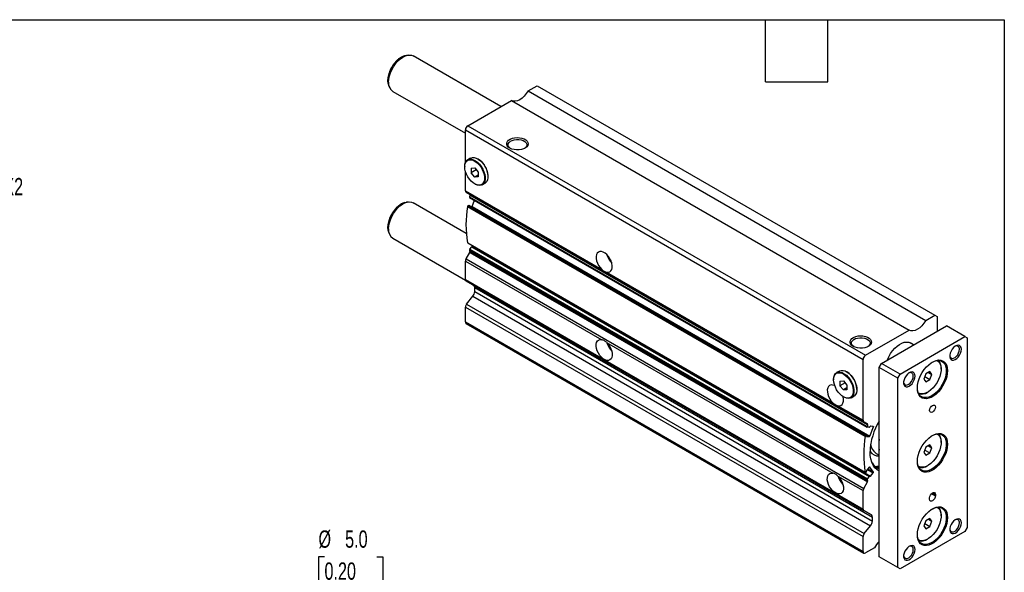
# Model space of a CAD drawing. Header units: millimetres. Extents: x 32 to 1365, y 32 to 1048.
# Tile 5 of 5: x 763 to 1365, y 710 to 1048. Entities that reach past the tile are written whole.
import ezdxf

# ---------------------------------------------------------------- set-up
doc = ezdxf.new("R2010")
doc.units = ezdxf.units.MM
doc.header["$LTSCALE"] = 5
doc.linetypes.add('SLD-Solid', pattern=[0])
doc.layers.add('DIMENSIONS', color=140, linetype='SLD-Solid', lineweight=25)
doc.layers.add('TEXT', color=140, linetype='SLD-Solid', lineweight=25)
doc.styles.add('SLDTEXTSTYLE0', font='TXT', dxfattribs={"width": 0.7})
doc.dimstyles.new('SLDDIMSTYLE2', dxfattribs={"dimtxt": 10.790039, "dimasz": 16.51, "dimexe": 0, "dimexo": 0.0625, "dimgap": 2.69751, "dimtad": 0, "dimtih": 1, "dimtoh": 1, "dimrnd": 1e-09, "dimzin": 12, "dimdsep": 46, "dimtxsty": 'SLDTEXTSTYLE0', "dimsah": 1, "dimcen": 0, "dimadec": 0, "dimazin": 3, "dimtfac": 1, "dimtofl": 0, "dimtmove": 0, "dimatfit": 3, "dimfxl": 0, "dimfrac": 2, "dimtolj": 1, "dimtzin": 12, "dimarcsym": 0})
doc.dimstyles.new('SLDDIMSTYLE3', dxfattribs={"dimtxt": 10.790039, "dimasz": 16.51, "dimexe": 0, "dimexo": 0.0625, "dimgap": 2.69751, "dimtad": 0, "dimtih": 1, "dimtoh": 1, "dimrnd": 1e-09, "dimzin": 4, "dimdsep": 46, "dimtxsty": 'SLDTEXTSTYLE0', "dimsah": 1, "dimcen": 0, "dimadec": 0, "dimazin": 1, "dimtfac": 1, "dimtofl": 0, "dimtmove": 0, "dimatfit": 3, "dimfxl": 0, "dimfrac": 2, "dimtolj": 1, "dimtzin": 12, "dimarcsym": 0})

# ---------------------------------------------------------------- blocks, each defined once
blk = doc.blocks.new('SW_SYMBOL_HOLE_DEPTH')
at = {"layer": 'DIMENSIONS', "color": 0}
for p, q in [((0, 4375), (4000, 4375)), ((500, 2775), (2000, 375)), ((2000, 4375), (2000, 375)), ((3500, 2775), (2000, 375))]:
    blk.add_line(p, q, dxfattribs=at)
blk = doc.blocks.new('_D_12')
at = {"layer": 'DIMENSIONS'}
for p, q in [((949.41, 719.32), (945.78, 719.32)), ((945.78, 719.32), (945.78, 702.17)), ((981.47, 719.32), (985.09, 719.32)), ((985.09, 719.32), (985.09, 702.17)), ((945.78, 702.17), (949.41, 702.17)), ((985.09, 702.17), (981.47, 702.17)), ((863.35, 603.01), (888.02, 695.08)), ((888.02, 695.08), (915.8, 695.08))]:
    blk.add_line(p, q, dxfattribs=at)
blk.add_solid([(863.35, 603.01), (870.08, 618.3), (865.17, 619.62)], dxfattribs=at)
at = {"layer": 'DIMENSIONS', "xscale": 0.002688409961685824, "yscale": 0.002688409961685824, "zscale": 0.002688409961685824}
blk.add_blockref('SW_SYMBOL_HOLE_DEPTH', (923.74, 684.04), dxfattribs=at)
at = {"layer": 'DIMENSIONS', "char_height": 10.583, "attachment_point": 1, "style": 'SLDTEXTSTYLE0'}
for s, insert in [('%%c', (945.75, 735.38)), ('5.0', (962.04, 735.38)), ('0.20', (949.41, 715.81)), ('8.0[0.31]', (939.17, 696.25)), ('H7', (955.65, 679.1))]:
    blk.add_mtext(s, dxfattribs=dict(at, insert=insert))
blk = doc.blocks.new('_D_28')
at = {"layer": 'DIMENSIONS'}
for p, q in [((637.86, 913.85), (687.01, 954.43)), ((687.01, 954.43), (714.79, 954.43))]:
    blk.add_line(p, q, dxfattribs=at)
blk.add_solid([(637.86, 913.85), (652.21, 922.41), (648.97, 926.32)], dxfattribs=at)
at = {"layer": 'DIMENSIONS', "char_height": 10.583, "attachment_point": 1, "style": 'SLDTEXTSTYLE0'}
for s, insert in [('G1/4', (735.95, 968.08)), ('PORT X2', (722.73, 950.93))]:
    blk.add_mtext(s, dxfattribs=dict(at, insert=insert))

msp = doc.modelspace()

# ---------------------------------------------------------------- linework, layer by layer
for p, q in [((1000.606, 1026.086), (999.54, 1025.941)), ((1057.328, 994.599), (1003.703, 1025.556)), ((988.789, 1007.317), (989.197, 1006.322)), ((1073.921, 1004.177), (1079.478, 1007.386)), ((1079.478, 1007.386), (1322.723, 866.963)), ((991.204, 1003.905), (1035.637, 978.254)), ((1073.921, 1004.177), (1317.165, 863.755)), ((1037.051, 982.893), (1063.822, 998.347)), ((1063.822, 998.347), (1307.067, 857.925)), ((1037.051, 982.893), (1280.296, 842.471)), ((1035.637, 980.444), (1278.882, 840.022)), ((1035.637, 960.334), (1035.637, 980.444)), ((1035.248, 958.05), (1035.248, 957.806)), ((1038.779, 963.082), (1037.082, 962.102)), ((1043.416, 962.521), (1043.204, 962.643)), ((1035.637, 943.151), (1035.637, 955.118)), ((1039.173, 956.954), (1041.294, 957.144)), ((1039.173, 956.954), (1039.173, 954.126)), ((1042.279, 955.919), (1039.173, 954.126)), ((1041.294, 951.487), (1039.173, 954.126)), ((1041.294, 957.144), (1043.415, 954.505)), ((1043.415, 952.711), (1041.294, 951.487)), ((1043.415, 951.677), (1041.294, 951.487)), ((1043.415, 954.505), (1043.415, 951.677)), ((1049.461, 951.805), (1049.461, 952.05)), ((1041.293, 947.335), (1041.505, 947.212)), ((1045.931, 946.773), (1047.628, 947.753)), ((1035.637, 943.151), (1118.992, 895.032)), ((1036.051, 942.235), (1279.296, 801.813)), ((1038.302, 940.936), (1036.051, 942.235)), ((1038.302, 940.936), (1281.547, 800.514)), ((1038.388, 940.569), (1281.633, 800.147)), ((1000.606, 936.267), (999.54, 936.121)), ((1036.18, 916.988), (1003.703, 935.737)), ((1037.474, 934.052), (1280.719, 793.63)), ((1037.474, 934.052), (1037.631, 934.038)), ((1037.631, 934.038), (1280.876, 793.616)), ((1280.92, 793.602), (1037.675, 934.024)), ((1038.111, 939.405), (1281.356, 798.983)), ((1038.199, 939.048), (1281.444, 798.625)), ((1039.707, 933.428), (1041.213, 937.308)), ((1036.951, 933.478), (1280.196, 793.056)), ((1039.104, 933.199), (1039.417, 933.171)), ((1039.417, 933.171), (1282.662, 792.749)), ((1039.707, 933.428), (1282.952, 793.006)), ((988.789, 917.498), (989.197, 916.502)), ((991.204, 914.086), (1035.703, 888.397)), ((1036.951, 911.345), (1280.196, 770.923)), ((1037.047, 911.193), (1280.292, 770.771)), ((1036.051, 901.549), (1038.302, 905.447)), ((1038.111, 906.757), (1281.356, 766.335)), ((1038.273, 907.324), (1039.523, 908.879)), ((1038.273, 907.324), (1281.517, 766.901)), ((1038.302, 905.447), (1281.547, 765.024)), ((1038.388, 905.912), (1281.633, 765.49)), ((1039.523, 908.879), (1282.768, 768.456)), ((1283.024, 768.565), (1039.779, 908.987)), ((1040.155, 908.959), (1040.397, 909.26)), ((1040.155, 908.959), (1283.4, 768.536)), ((1035.637, 900.155), (1118.992, 852.035)), ((1035.637, 888.851), (1035.637, 900.155)), ((1036.051, 901.549), (1279.296, 761.126)), ((1121.988, 893.302), (1260.413, 813.391)), ((1035.637, 888.851), (1278.882, 748.429)), ((1036.051, 887.935), (1279.296, 747.513)), ((1040.673, 885.267), (1036.051, 887.935)), ((1040.673, 885.267), (1283.918, 744.845)), ((1041.294, 883.893), (1284.539, 743.471)), ((1041.294, 881.423), (1041.294, 883.893)), ((1041.294, 881.423), (1284.539, 741.001)), ((1036.344, 873.852), (1040.233, 878.689)), ((1036.344, 873.852), (1279.589, 733.43)), ((1040.233, 878.689), (1283.478, 738.267)), ((1035.637, 872.029), (1278.882, 731.607)), ((1035.637, 862.862), (1035.637, 872.029)), ((1035.637, 862.862), (1278.882, 722.44)), ((1036.052, 861.946), (1279.296, 721.524)), ((1317.165, 863.755), (1322.723, 866.963)), ((1322.723, 866.963), (1324.137, 866.147)), ((1324.137, 866.147), (1324.137, 857.166)), ((1280.296, 842.471), (1307.067, 857.925)), ((1290.196, 837.573), (1329.794, 860.432)), ((1341.107, 853.901), (1329.794, 860.432)), ((1121.988, 850.305), (1260.413, 770.394)), ((1301.509, 831.041), (1341.107, 853.901)), ((1309.766, 848.87), (1307.759, 850.029)), ((1341.107, 853.901), (1342.522, 853.084)), ((1342.522, 853.084), (1342.522, 737.135)), ((1278.882, 802.729), (1278.882, 840.022)), ((1288.781, 835.123), (1290.196, 837.573)), ((1301.509, 831.041), (1290.196, 837.573)), ((1264.346, 832.865), (1262.649, 831.885)), ((1268.983, 832.304), (1268.771, 832.426)), ((1300.095, 828.592), (1288.781, 835.123)), ((1288.781, 719.174), (1288.781, 835.123)), ((1317.255, 831.149), (1316.03, 827.992)), ((1319.705, 832.563), (1317.255, 831.149)), ((1318.808, 832.045), (1320.929, 830.82)), ((1320.929, 830.82), (1319.705, 832.563)), ((1326.612, 834.1), (1326.612, 834.509)), ((1260.815, 827.833), (1260.815, 827.588)), ((1264.74, 826.737), (1266.861, 826.927)), ((1264.74, 826.737), (1264.74, 823.909)), ((1267.846, 825.702), (1264.74, 823.909)), ((1266.861, 826.927), (1268.982, 824.288)), ((1300.095, 828.592), (1301.509, 831.041)), ((1300.095, 712.643), (1300.095, 828.592)), ((1316.03, 827.992), (1317.255, 826.249)), ((1316.599, 829.457), (1319.705, 827.663)), ((1317.255, 826.249), (1319.705, 827.663)), ((1319.705, 827.663), (1320.929, 830.82)), ((1266.861, 821.27), (1264.74, 823.909)), ((1268.982, 822.494), (1266.861, 821.27)), ((1268.982, 821.459), (1266.861, 821.27)), ((1268.982, 824.288), (1268.982, 821.459)), ((1275.028, 821.588), (1275.028, 821.833)), ((1318.128, 819.812), (1318.481, 820.017)), ((1266.86, 817.117), (1267.072, 816.995)), ((1271.498, 816.556), (1273.195, 817.536)), ((1263.41, 811.661), (1278.882, 802.729)), ((1281.547, 800.514), (1279.296, 801.813)), ((1282.768, 798.492), (1281.517, 798.603)), ((1282.952, 793.006), (1285.162, 798.701)), ((1283.11, 798.884), (1283.058, 798.749)), ((1285.084, 798.991), (1283.4, 799.141)), ((1284.582, 799.036), (1285.162, 798.701)), ((1280.719, 793.63), (1280.876, 793.616)), ((1280.954, 793.326), (1280.901, 793.189)), ((1280.901, 792.944), (1280.978, 792.9)), ((1280.978, 792.9), (1282.662, 792.749)), ((1326.612, 789.191), (1326.612, 789.599)), ((1317.255, 786.239), (1316.03, 783.082)), ((1316.03, 783.082), (1317.255, 781.34)), ((1316.599, 784.547), (1319.705, 782.754)), ((1319.705, 787.653), (1317.255, 786.239)), ((1318.808, 787.135), (1320.929, 785.91)), ((1320.929, 785.91), (1319.705, 787.653)), ((1319.705, 782.754), (1320.929, 785.91)), ((1286.64, 782.682), (1286.926, 782.505)), ((1286.926, 782.505), (1288.781, 781.434)), ((1317.255, 781.34), (1319.705, 782.754)), ((1280.876, 771.148), (1280.719, 770.952)), ((1280.901, 771.603), (1280.954, 771.527)), ((1282.662, 774.077), (1280.978, 771.982)), ((1281.538, 772.678), (1285.084, 770.631)), ((1281.771, 772.968), (1285.162, 771.011)), ((1282.874, 774.199), (1282.952, 774.154)), ((1285.162, 771.011), (1282.952, 774.154)), ((1318.128, 774.903), (1318.481, 775.107)), ((1263.41, 768.664), (1278.882, 759.732)), ((1279.296, 761.126), (1281.547, 765.024)), ((1281.517, 766.901), (1282.768, 768.456)), ((1283.058, 768.534), (1283.11, 768.459)), ((1283.4, 768.536), (1285.084, 770.631)), ((1278.882, 748.429), (1278.882, 759.732)), ((1319.541, 754.489), (1319.541, 755.305)), ((1319.907, 756.762), (1319.881, 756.706)), ((1320.707, 757.898), (1323.076, 756.53)), ((1321.308, 758.367), (1323.076, 757.346)), ((1323.076, 757.346), (1323.076, 756.53)), ((1283.918, 744.845), (1279.296, 747.513)), ((1284.539, 741.001), (1284.539, 743.471)), ((1317.255, 741.329), (1316.03, 738.172)), ((1319.705, 742.743), (1317.255, 741.329)), ((1318.808, 742.225), (1320.929, 741.001)), ((1320.929, 741.001), (1319.705, 742.743)), ((1319.705, 737.844), (1320.929, 741.001)), ((1326.612, 744.281), (1326.612, 744.689)), ((1279.589, 733.43), (1283.478, 738.267)), ((1316.03, 738.172), (1317.255, 736.43)), ((1316.599, 739.637), (1319.705, 737.844)), ((1317.255, 736.43), (1319.705, 737.844)), ((1342.522, 737.135), (1341.107, 734.686)), ((1278.882, 722.44), (1278.882, 731.607)), ((1341.107, 734.686), (1301.509, 711.826)), ((1318.128, 729.993), (1318.481, 730.197)), ((1285.853, 724.831), (1280.296, 721.623)), ((1300.095, 712.643), (1288.781, 719.174)), ((1290.196, 718.358), (1288.781, 719.174)), ((1301.509, 711.826), (1290.196, 718.358)), ((1301.509, 711.826), (1300.095, 712.643))]:
    msp.add_line(p, q)
at = {"flags": 128}
for points in [[(988.241, 1010.433), (988.368, 1012.176), (988.743, 1014.012), (989.357, 1015.886), (990.19, 1017.74), (991.216, 1019.518), (992.405, 1021.166), (993.721, 1022.634), (995.123, 1023.877), (996.57, 1024.858), (998.016, 1025.547), (998.643, 1025.752)], [(988.615, 1009.628), (988.742, 1011.426), (989.12, 1013.32), (989.737, 1015.254), (990.577, 1017.173), (991.614, 1019.021), (992.819, 1020.747), (994.158, 1022.299), (995.591, 1023.633), (997.078, 1024.712), (998.576, 1025.503), (1000.042, 1025.984), (1001.433, 1026.142), (1002.709, 1025.971), (1003.703, 1025.556)], [(998.643, 1025.752), (999.418, 1025.923), (999.54, 1025.941)], [(988.49, 1008.243), (988.368, 1008.836), (988.241, 1010.433)], [(988.789, 1007.317), (988.743, 1007.434), (988.49, 1008.243)], [(1073.921, 1004.177), (1072.843, 1002.516), (1071.61, 1001.031), (1070.268, 999.78), (1068.871, 998.813), (1067.475, 998.168), (1066.133, 997.87), (1064.899, 997.93), (1063.922, 998.29)], [(1062.805, 969.186), (1061.858, 969.878), (1061.212, 970.677), (1060.904, 971.541), (1060.948, 972.422), (1061.343, 973.274), (1062.068, 974.05), (1063.084, 974.709), (1064.335, 975.215), (1065.754, 975.54), (1067.266, 975.668), (1068.787, 975.591), (1070.237, 975.314), (1071.537, 974.851), (1072.617, 974.227), (1073.419, 973.477), (1073.9, 972.64), (1074.033, 971.761), (1073.811, 970.889), (1073.247, 970.069), (1072.371, 969.347), (1071.23, 968.761), (1069.886, 968.342), (1068.41, 968.114), (1066.884, 968.089), (1065.388, 968.267), (1064.003, 968.64), (1062.805, 969.186)], [(1063.128, 969.012), (1062.531, 969.491), (1061.962, 970.251), (1061.737, 971.069), (1061.872, 971.893), (1062.358, 972.673), (1063.165, 973.357), (1064.241, 973.905), (1065.519, 974.281), (1066.919, 974.462), (1068.352, 974.436), (1069.73, 974.205), (1070.964, 973.783), (1071.979, 973.198), (1072.709, 972.485), (1073.109, 971.69), (1073.154, 970.862), (1072.841, 970.054), (1072.19, 969.316), (1071.786, 969.012)], [(1035.248, 958.05), (1035.376, 959.431), (1035.755, 960.607), (1036.37, 961.531), (1037.195, 962.164), (1038.196, 962.481), (1039.333, 962.469), (1040.559, 962.128), (1041.823, 961.472), (1043.075, 960.528), (1044.262, 959.335), (1045.337, 957.941), (1046.254, 956.404), (1046.978, 954.786), (1047.477, 953.154), (1047.732, 951.575), (1047.732, 950.113), (1047.477, 948.828), (1046.978, 947.772), (1046.254, 946.99), (1045.337, 946.512), (1044.262, 946.359), (1043.075, 946.537), (1041.823, 947.038), (1041.505, 947.212)], [(1035.248, 957.806), (1035.372, 959.139), (1035.738, 960.276), (1036.332, 961.168), (1037.129, 961.78), (1038.096, 962.086), (1039.194, 962.074), (1040.379, 961.745), (1041.6, 961.111), (1042.809, 960.199), (1043.957, 959.046), (1044.995, 957.7), (1045.881, 956.215), (1046.58, 954.652), (1047.063, 953.075), (1047.309, 951.549), (1047.309, 950.137), (1047.063, 948.895), (1046.58, 947.876), (1045.881, 947.12), (1044.995, 946.658), (1043.957, 946.51), (1042.809, 946.682), (1041.6, 947.166), (1040.379, 947.943), (1039.194, 948.981), (1038.096, 950.237), (1037.129, 951.66), (1036.332, 953.192), (1035.738, 954.77), (1035.372, 956.329), (1035.248, 957.806)], [(1038.779, 963.082), (1038.892, 963.144), (1039.893, 963.461), (1041.03, 963.449), (1042.256, 963.108), (1043.52, 962.452), (1044.772, 961.508), (1045.959, 960.314), (1047.034, 958.921), (1047.952, 957.384), (1048.675, 955.766), (1049.174, 954.134), (1049.429, 952.555), (1049.429, 951.092), (1049.174, 949.807), (1048.675, 948.752), (1047.952, 947.969), (1047.628, 947.753)], [(988.241, 920.613), (988.368, 922.357), (988.743, 924.193), (989.357, 926.066), (990.19, 927.92), (991.216, 929.698), (992.405, 931.346), (993.721, 932.815), (995.123, 934.058), (996.57, 935.039), (998.016, 935.728), (998.643, 935.933)], [(988.615, 919.809), (988.742, 921.607), (989.12, 923.5), (989.737, 925.434), (990.577, 927.353), (991.614, 929.202), (992.819, 930.927), (994.158, 932.479), (995.591, 933.814), (997.078, 934.892), (998.576, 935.683), (1000.042, 936.165), (1001.433, 936.322), (1002.709, 936.152), (1003.703, 935.737)], [(998.643, 935.933), (999.418, 936.103), (999.54, 936.121)], [(1037.631, 934.038), (1037.665, 934.03), (1037.675, 934.024)], [(988.49, 918.424), (988.368, 919.016), (988.241, 920.613)], [(988.789, 917.498), (988.743, 917.614), (988.49, 918.424)], [(1039.523, 908.879), (1039.561, 908.92), (1039.602, 908.955), (1039.643, 908.98), (1039.684, 908.996), (1039.723, 909.002), (1039.758, 908.997), (1039.779, 908.987)], [(1121.988, 893.302), (1123.011, 893.24), (1123.904, 893.505), (1124.622, 894.082), (1125.129, 894.942), (1125.398, 896.042), (1125.416, 897.324), (1125.183, 898.724), (1124.708, 900.169), (1124.018, 901.586), (1123.148, 902.902), (1122.141, 904.049), (1121.05, 904.97), (1119.93, 905.617), (1118.839, 905.956), (1117.832, 905.97), (1116.962, 905.66), (1116.272, 905.04), (1115.798, 904.142), (1115.564, 903.012), (1115.582, 901.709), (1115.851, 900.298), (1116.358, 898.852), (1117.077, 897.446), (1117.97, 896.15), (1118.992, 895.032)], [(1317.165, 863.755), (1316.088, 862.094), (1314.854, 860.609), (1313.513, 859.358), (1312.116, 858.391), (1310.719, 857.746), (1309.378, 857.447), (1308.144, 857.508), (1307.067, 857.925)], [(1121.988, 850.305), (1123.011, 849.187), (1123.904, 847.891), (1124.622, 846.484), (1125.129, 845.039), (1125.398, 843.628), (1125.416, 842.324), (1125.183, 841.195), (1124.708, 840.297), (1124.018, 839.677), (1123.148, 839.366), (1122.141, 839.381), (1121.05, 839.72), (1119.93, 840.367), (1118.839, 841.287), (1117.832, 842.435), (1116.962, 843.751), (1116.272, 845.168), (1115.798, 846.613), (1115.564, 848.012), (1115.582, 849.295), (1115.851, 850.394), (1116.358, 851.255), (1117.077, 851.832), (1117.97, 852.097), (1118.992, 852.035)], [(1272.816, 847.95), (1271.869, 848.641), (1271.223, 849.441), (1270.914, 850.304), (1270.959, 851.186), (1271.354, 852.037), (1272.079, 852.813), (1273.094, 853.472), (1274.346, 853.978), (1275.765, 854.303), (1277.276, 854.431), (1278.798, 854.354), (1280.248, 854.077), (1281.548, 853.614), (1282.628, 852.991), (1283.43, 852.24), (1283.91, 851.403), (1284.043, 850.525), (1283.822, 849.652), (1283.258, 848.833), (1282.382, 848.11), (1281.241, 847.524), (1279.897, 847.106), (1278.421, 846.878), (1276.894, 846.852), (1275.399, 847.03), (1274.014, 847.403), (1272.816, 847.95)], [(1273.139, 847.775), (1272.542, 848.255), (1271.972, 849.015), (1271.748, 849.832), (1271.883, 850.657), (1272.369, 851.436), (1273.175, 852.121), (1274.251, 852.669), (1275.529, 853.044), (1276.929, 853.225), (1278.363, 853.199), (1279.74, 852.968), (1280.975, 852.547), (1281.989, 851.961), (1282.72, 851.248), (1283.12, 850.453), (1283.165, 849.625), (1282.852, 848.817), (1282.201, 848.079), (1281.796, 847.775)], [(1293.756, 839.628), (1293.793, 839.726), (1294.632, 841.645), (1295.67, 843.494), (1296.875, 845.219), (1298.214, 846.771), (1299.647, 848.106), (1301.134, 849.184), (1302.632, 849.975), (1304.098, 850.456), (1305.489, 850.614), (1306.765, 850.443), (1307.759, 850.029)], [(1331.928, 842.415), (1331.948, 842.234), (1332.208, 841.41), (1332.706, 840.855), (1333.396, 840.618), (1334.217, 840.72), (1335.098, 841.152), (1335.958, 841.875), (1336.723, 842.826), (1337.323, 843.92), (1337.706, 845.06), (1337.838, 846.144)], [(1338.986, 846.144), (1338.855, 847.17), (1338.471, 847.968), (1337.864, 848.48), (1337.077, 848.667), (1336.17, 848.515), (1335.209, 848.037), (1334.267, 847.266), (1333.412, 846.261), (1332.708, 845.096), (1332.208, 843.857), (1331.948, 842.637), (1331.948, 841.525), (1332.208, 840.604), (1332.708, 839.943), (1333.412, 839.59), (1334.267, 839.572), (1335.209, 839.89), (1336.17, 840.521), (1337.077, 841.417), (1337.864, 842.512), (1338.471, 843.725), (1338.855, 844.967), (1338.986, 846.144)], [(1312.116, 822.467), (1312.241, 824.286), (1312.614, 826.201), (1313.224, 828.158), (1314.054, 830.105), (1315.083, 831.989), (1316.281, 833.757), (1317.616, 835.363), (1319.052, 836.761), (1320.549, 837.914), (1322.067, 838.79), (1323.565, 839.366), (1325.001, 839.626), (1326.336, 839.562), (1327.534, 839.177), (1328.562, 838.481), (1329.393, 837.492), (1330.003, 836.239), (1330.375, 834.755), (1330.501, 833.08), (1330.375, 831.26), (1330.003, 829.346), (1329.393, 827.388), (1328.562, 825.441), (1327.534, 823.558), (1326.336, 821.789), (1325.001, 820.184), (1323.565, 818.786), (1322.067, 817.633), (1320.549, 816.756), (1319.052, 816.18), (1317.616, 815.921), (1316.281, 815.984), (1315.083, 816.369), (1314.054, 817.066), (1313.224, 818.054), (1312.614, 819.307), (1312.241, 820.792), (1312.116, 822.467)], [(1321.128, 838.282), (1322.078, 838.75), (1323.543, 839.231), (1324.934, 839.388), (1326.211, 839.218), (1327.336, 838.724), (1328.278, 837.92), (1329.009, 836.831), (1329.508, 835.487), (1329.762, 833.927), (1329.762, 832.196), (1329.508, 830.343), (1329.009, 828.423), (1328.278, 826.489), (1327.336, 824.599), (1326.211, 822.805), (1324.934, 821.161), (1323.543, 819.712), (1322.078, 818.501), (1320.58, 817.563), (1319.093, 816.925), (1317.659, 816.604), (1316.321, 816.611), (1315.115, 816.944), (1314.078, 817.595), (1313.238, 818.545), (1312.621, 819.766), (1312.243, 821.223), (1312.118, 822.674)], [(1324.254, 839.351), (1325.059, 838.723), (1325.806, 837.71), (1326.319, 836.429), (1326.579, 834.923), (1326.579, 833.24), (1326.319, 831.433), (1325.806, 829.561), (1325.059, 827.684), (1324.099, 825.863), (1322.96, 824.155), (1321.676, 822.616), (1320.289, 821.296), (1318.845, 820.236), (1317.388, 819.471), (1315.967, 819.025), (1314.627, 818.913), (1313.41, 819.138), (1312.756, 819.432)], [(1260.815, 827.833), (1260.944, 829.214), (1261.323, 830.39), (1261.937, 831.314), (1262.762, 831.947), (1263.763, 832.264), (1264.9, 832.252), (1266.126, 831.911), (1267.39, 831.255), (1268.642, 830.311), (1269.829, 829.118), (1270.904, 827.724), (1271.822, 826.187), (1272.545, 824.569), (1273.044, 822.937), (1273.299, 821.358), (1273.299, 819.896), (1273.044, 818.611), (1272.545, 817.555), (1271.822, 816.773), (1270.904, 816.295), (1269.829, 816.142), (1268.642, 816.32), (1267.39, 816.821), (1267.072, 816.995)], [(1260.815, 827.588), (1260.939, 828.922), (1261.305, 830.059), (1261.899, 830.951), (1262.696, 831.563), (1263.663, 831.869), (1264.761, 831.857), (1265.946, 831.528), (1267.167, 830.894), (1268.377, 829.982), (1269.524, 828.829), (1270.562, 827.483), (1271.448, 825.998), (1272.147, 824.435), (1272.63, 822.858), (1272.876, 821.332), (1272.876, 819.92), (1272.63, 818.678), (1272.147, 817.659), (1271.448, 816.903), (1270.562, 816.441), (1269.524, 816.293), (1268.377, 816.465), (1267.167, 816.949), (1265.946, 817.726), (1264.761, 818.764), (1263.663, 820.02), (1262.696, 821.443), (1261.899, 822.975), (1261.305, 824.552), (1260.939, 826.112), (1260.815, 827.588)], [(1264.346, 832.865), (1264.459, 832.927), (1265.46, 833.244), (1266.597, 833.232), (1267.823, 832.891), (1269.087, 832.235), (1270.339, 831.291), (1271.526, 830.097), (1272.601, 828.704), (1273.519, 827.166), (1274.242, 825.549), (1274.741, 823.917), (1274.996, 822.337), (1274.996, 820.875), (1274.741, 819.59), (1274.242, 818.535), (1273.519, 817.752), (1273.195, 817.536)], [(1310.702, 829.816), (1310.571, 830.841), (1310.187, 831.64), (1309.579, 832.151), (1308.793, 832.339), (1307.886, 832.187), (1306.925, 831.708), (1305.982, 830.938), (1305.127, 829.933), (1304.424, 828.768), (1303.923, 827.529), (1303.664, 826.308), (1303.664, 825.197), (1303.923, 824.276), (1304.424, 823.615), (1305.127, 823.262), (1305.982, 823.244), (1306.925, 823.562), (1307.886, 824.193), (1308.793, 825.089), (1309.579, 826.184), (1310.187, 827.397), (1310.571, 828.638), (1310.702, 829.816)], [(1303.643, 826.087), (1303.664, 825.906), (1303.924, 825.082), (1304.421, 824.527), (1305.111, 824.29), (1305.933, 824.392), (1306.813, 824.824), (1307.674, 825.547), (1308.438, 826.498), (1309.039, 827.592), (1309.422, 828.732), (1309.553, 829.816)], [(1261.526, 823.894), (1261.352, 823.976), (1260.26, 824.315), (1259.254, 824.33), (1258.383, 824.019), (1257.693, 823.399), (1257.219, 822.501), (1256.985, 821.371), (1257.003, 820.068), (1257.273, 818.657), (1257.78, 817.212), (1258.498, 815.805), (1259.391, 814.509), (1260.413, 813.391)], [(1263.41, 811.661), (1264.432, 811.599), (1265.325, 811.864), (1266.043, 812.441), (1266.55, 813.301), (1266.82, 814.401), (1266.838, 815.684), (1266.604, 817.083), (1266.552, 817.284)], [(1319.541, 808.789), (1319.675, 809.648), (1320.058, 810.531), (1320.632, 811.305), (1321.308, 811.851), (1321.985, 812.086), (1322.558, 811.974), (1322.942, 811.533), (1323.076, 810.83), (1322.942, 809.971), (1322.558, 809.087), (1321.985, 808.314), (1321.308, 807.768), (1320.632, 807.533), (1320.058, 807.644), (1319.675, 808.085), (1319.541, 808.789)], [(1281.517, 798.603), (1281.469, 798.614), (1281.426, 798.637), (1281.391, 798.673), (1281.365, 798.719), (1281.348, 798.775), (1281.341, 798.839), (1281.344, 798.909), (1281.356, 798.983)], [(1285.084, 798.991), (1285.118, 798.983), (1285.146, 798.964), (1285.168, 798.936), (1285.183, 798.899), (1285.19, 798.856), (1285.188, 798.807), (1285.179, 798.755), (1285.162, 798.701)], [(1280.978, 792.9), (1280.944, 792.908), (1280.916, 792.927), (1280.894, 792.955), (1280.879, 792.991), (1280.873, 793.035), (1280.874, 793.083), (1280.883, 793.136), (1280.901, 793.189)], [(1280.876, 793.616), (1280.91, 793.607), (1280.938, 793.589), (1280.96, 793.561), (1280.975, 793.524), (1280.981, 793.481), (1280.98, 793.432), (1280.971, 793.38), (1280.954, 793.326)], [(1312.116, 777.557), (1312.241, 779.376), (1312.614, 781.291), (1313.224, 783.249), (1314.054, 785.196), (1315.083, 787.079), (1316.281, 788.848), (1317.616, 790.453), (1319.052, 791.851), (1320.549, 793.004), (1322.067, 793.88), (1323.565, 794.456), (1325.001, 794.716), (1326.336, 794.652), (1327.534, 794.267), (1328.562, 793.571), (1329.393, 792.583), (1330.003, 791.329), (1330.375, 789.845), (1330.501, 788.17), (1330.375, 786.351), (1330.003, 784.436), (1329.393, 782.478), (1328.562, 780.531), (1327.534, 778.648), (1326.336, 776.879), (1325.001, 775.274), (1323.565, 773.876), (1322.067, 772.723), (1320.549, 771.846), (1319.052, 771.271), (1317.616, 771.011), (1316.281, 771.074), (1315.083, 771.46), (1314.054, 772.156), (1313.224, 773.144), (1312.614, 774.398), (1312.241, 775.882), (1312.116, 777.557)], [(1321.128, 793.373), (1322.078, 793.84), (1323.543, 794.321), (1324.934, 794.479), (1326.211, 794.308), (1327.336, 793.814), (1328.278, 793.011), (1329.009, 791.921), (1329.508, 790.577), (1329.762, 789.017), (1329.762, 787.286), (1329.508, 785.434), (1329.009, 783.513), (1328.278, 781.58), (1327.336, 779.689), (1326.211, 777.896), (1324.934, 776.251), (1323.543, 774.802), (1322.078, 773.592), (1320.58, 772.653), (1319.093, 772.015), (1317.659, 771.694), (1316.321, 771.701), (1315.115, 772.035), (1314.078, 772.686), (1313.238, 773.635), (1312.621, 774.856), (1312.243, 776.313), (1312.118, 777.764)], [(1324.254, 794.441), (1325.059, 793.814), (1325.806, 792.8), (1326.319, 791.52), (1326.579, 790.013), (1326.579, 788.33), (1326.319, 786.523), (1325.806, 784.651), (1325.059, 782.775), (1324.099, 780.953), (1322.96, 779.246), (1321.676, 777.707), (1320.289, 776.386), (1318.845, 775.326), (1317.388, 774.561), (1315.967, 774.115), (1314.627, 774.003), (1313.41, 774.228), (1312.756, 774.522)], [(1288.781, 771.626), (1287.426, 772.517), (1286.149, 773.76), (1285.08, 775.281), (1284.233, 777.059), (1283.62, 779.07), (1283.249, 781.287), (1283.125, 783.68)], [(1280.719, 770.952), (1280.642, 770.87), (1280.56, 770.807), (1280.477, 770.765), (1280.397, 770.748), (1280.325, 770.756), (1280.266, 770.79), (1280.222, 770.846), (1280.196, 770.923)], [(1282.662, 774.077), (1282.7, 774.118), (1282.741, 774.153), (1282.782, 774.178), (1282.823, 774.194), (1282.862, 774.2), (1282.897, 774.195), (1282.928, 774.179), (1282.952, 774.154)], [(1288.781, 773.574), (1287.414, 773.917), (1286.703, 774.197)], [(1263.41, 768.664), (1264.432, 767.546), (1265.325, 766.25), (1266.043, 764.844), (1266.55, 763.398), (1266.82, 761.987), (1266.838, 760.684), (1266.604, 759.554), (1266.13, 758.656), (1265.44, 758.036), (1264.569, 757.726), (1263.562, 757.74), (1262.471, 758.079), (1261.352, 758.726), (1260.26, 759.646), (1259.254, 760.794), (1258.383, 762.11), (1257.693, 763.527), (1257.219, 764.972), (1256.985, 766.372), (1257.003, 767.654), (1257.273, 768.754), (1257.78, 769.614), (1258.498, 770.191), (1259.391, 770.456), (1260.413, 770.394)], [(1282.768, 768.456), (1282.806, 768.498), (1282.846, 768.532), (1282.888, 768.558), (1282.929, 768.574), (1282.968, 768.579), (1283.003, 768.574), (1283.033, 768.559), (1283.058, 768.534)], [(1283.4, 768.536), (1283.362, 768.495), (1283.322, 768.461), (1283.28, 768.435), (1283.239, 768.419), (1283.2, 768.414), (1283.165, 768.419), (1283.135, 768.434), (1283.11, 768.459)], [(1319.541, 755.305), (1319.675, 756.164), (1320.058, 757.048), (1320.632, 757.821), (1321.308, 758.367), (1321.985, 758.602), (1322.558, 758.491), (1322.942, 758.05), (1323.076, 757.346)], [(1323.076, 756.53), (1322.942, 755.671), (1322.558, 754.788), (1321.985, 754.014), (1321.308, 753.468), (1320.632, 753.233), (1320.058, 753.344), (1319.675, 753.785), (1319.541, 754.489)], [(1312.116, 732.647), (1312.241, 734.467), (1312.614, 736.381), (1313.224, 738.339), (1314.054, 740.286), (1315.083, 742.169), (1316.281, 743.938), (1317.616, 745.543), (1319.052, 746.941), (1320.549, 748.094), (1322.067, 748.971), (1323.565, 749.547), (1325.001, 749.806), (1326.336, 749.743), (1327.534, 749.358), (1328.562, 748.661), (1329.393, 747.673), (1330.003, 746.42), (1330.375, 744.935), (1330.501, 743.26), (1330.375, 741.441), (1330.003, 739.526), (1329.393, 737.569), (1328.562, 735.622), (1327.534, 733.738), (1326.336, 731.97), (1325.001, 730.364), (1323.565, 728.966), (1322.067, 727.813), (1320.549, 726.937), (1319.052, 726.361), (1317.616, 726.101), (1316.281, 726.165), (1315.083, 726.55), (1314.054, 727.246), (1313.224, 728.234), (1312.614, 729.488), (1312.241, 730.972), (1312.116, 732.647)], [(1321.128, 748.463), (1322.078, 748.93), (1323.543, 749.411), (1324.934, 749.569), (1326.211, 749.398), (1327.336, 748.904), (1328.278, 748.101), (1329.009, 747.012), (1329.508, 745.668), (1329.762, 744.108), (1329.762, 742.376), (1329.508, 740.524), (1329.009, 738.603), (1328.278, 736.67), (1327.336, 734.779), (1326.211, 732.986), (1324.934, 731.341), (1323.543, 729.893), (1322.078, 728.682), (1320.58, 727.744), (1319.093, 727.105), (1317.659, 726.785), (1316.321, 726.791), (1315.115, 727.125), (1314.078, 727.776), (1313.238, 728.725), (1312.621, 729.946), (1312.243, 731.404), (1312.118, 732.854)], [(1324.254, 749.532), (1325.059, 748.904), (1325.806, 747.89), (1326.319, 746.61), (1326.579, 745.104), (1326.579, 743.42), (1326.319, 741.614), (1325.806, 739.742), (1325.059, 737.865), (1324.099, 736.043), (1322.96, 734.336), (1321.676, 732.797), (1320.289, 731.476), (1318.845, 730.416), (1317.388, 729.651), (1315.967, 729.205), (1314.627, 729.093), (1313.41, 729.318), (1312.756, 729.613)], [(1338.986, 739.993), (1338.855, 741.019), (1338.471, 741.818), (1337.864, 742.329), (1337.077, 742.516), (1336.17, 742.365), (1335.209, 741.886), (1334.267, 741.116), (1333.412, 740.111), (1332.708, 738.946), (1332.208, 737.707), (1331.948, 736.486), (1331.948, 735.374), (1332.208, 734.454), (1332.708, 733.793), (1333.412, 733.44), (1334.267, 733.422), (1335.209, 733.74), (1336.17, 734.37), (1337.077, 735.266), (1337.864, 736.362), (1338.471, 737.575), (1338.855, 738.816), (1338.986, 739.993)], [(1331.928, 736.265), (1331.948, 736.084), (1332.208, 735.26), (1332.706, 734.705), (1333.396, 734.468), (1334.217, 734.57), (1335.098, 735.002), (1335.958, 735.725), (1336.723, 736.676), (1337.323, 737.77), (1337.706, 738.91), (1337.838, 739.993)], [(1303.643, 719.937), (1303.664, 719.756), (1303.924, 718.932), (1304.421, 718.377), (1305.111, 718.139), (1305.933, 718.241), (1306.813, 718.673), (1307.674, 719.397), (1308.438, 720.348), (1309.039, 721.442), (1309.422, 722.581), (1309.553, 723.665)], [(1310.702, 723.665), (1310.571, 724.691), (1310.187, 725.489), (1309.579, 726.001), (1308.793, 726.188), (1307.886, 726.037), (1306.925, 725.558), (1305.982, 724.788), (1305.127, 723.783), (1304.424, 722.618), (1303.923, 721.379), (1303.664, 720.158), (1303.664, 719.046), (1303.923, 718.126), (1304.424, 717.464), (1305.127, 717.112), (1305.982, 717.094), (1306.925, 717.412), (1307.886, 718.042), (1308.793, 718.938), (1309.579, 720.034), (1310.187, 721.247), (1310.571, 722.488), (1310.702, 723.665)]]:
    msp.add_lwpolyline(points, dxfattribs=at)
for centre, radius, start, end in [((994.893, 1009.021), 6.308, 174.479923, 234.207896), ((1038.708, 980.304), 3.074, 122.605478, 177.394522), ((1036.481, 951.537), 12.99, 2.263571, 57.731052), ((1036.639, 943.053), 1.006, 174.379621, 234.301959), ((1129.503, 918.312), 93.794, 166.272516, 167.003327), ((1038.09, 940.693), 0.323, 337.524807, 48.86642), ((1037.593, 933.418), 0.645, 100.641676, 174.680333), ((1038.415, 939.29), 0.325, 159.207285, 228.40719), ((1099.783, 922.411), 63.799, 170.010909, 189.989091), ((1039.364, 933.523), 0.356, 278.604537, 344.523654), ((994.893, 919.202), 6.308, 174.479923, 234.207896), ((1037.159, 911.371), 0.21, 187.173505, 237.810252), ((1038.775, 906.874), 0.674, 138.180286, 190.051705), ((1074.805, 918.299), 38.466, 197.461064, 198.785013), ((1037.795, 905.781), 0.607, 326.606727, 12.484397), ((1039.876, 909.169), 0.349, 294.048715, 323.09803), ((1133.397, 907.065), 11.602, 195.43719, 224.557434), ((1038.521, 900.056), 2.886, 148.856273, 178.043502), ((1036.639, 888.753), 1.006, 174.379621, 234.301959), ((1036.694, 881.635), 4.605, 320.226031, 357.360596), ((1039.792, 884.041), 1.509, 354.379622, 54.301962), ((1038.704, 871.888), 3.07, 140.226035, 177.360599), ((1036.617, 862.754), 0.986, 173.701153, 234.986667), ((1133.397, 853.174), 11.602, 195.43719, 224.557434), ((1336.059, 846.44), 1.803, 350.52767, 120.285842), ((1281.952, 839.882), 3.074, 122.605478, 177.394522), ((1320.015, 834.97), 6.613, 356.001592, 41.926388), ((1262.048, 821.32), 12.99, 2.263571, 57.731052), ((1307.775, 830.112), 1.803, 350.52767, 120.285842), ((1314.381, 825.542), 6.846, 258.902509, 303.180264), ((1279.883, 802.63), 1.006, 174.379621, 234.301959), ((1321.371, 782.192), 38.275, 148.369798, 177.772581), ((1372.747, 777.89), 93.794, 166.272516, 167.003327), ((1281.334, 800.271), 0.323, 337.524807, 48.86642), ((1282.715, 798.844), 0.356, 278.620809, 344.531806), ((1283.453, 798.789), 0.356, 98.607477, 164.535406), ((1343.027, 781.989), 63.799, 170.010909, 189.989091), ((1280.838, 792.996), 0.645, 100.641676, 174.680333), ((1282.609, 793.101), 0.356, 278.604537, 344.523654), ((1304.811, 787.762), 16.384, 168.05415, 191.94585), ((1320.015, 790.06), 6.613, 356.001592, 41.926388), ((1288.493, 787.646), 6.722, 217.002002, 272.459154), ((1291.127, 788.908), 7.675, 185.87354, 234.218743), ((1281.232, 771.732), 0.356, 135.478508, 201.376365), ((1280.622, 771.397), 0.356, 315.462537, 21.372462), ((1291.649, 781.105), 8.488, 210.5551, 250.252963), ((1284.83, 770.881), 0.356, 315.472865, 21.396796), ((1286.364, 787.136), 12.598, 269.535542, 281.064437), ((1314.381, 780.632), 6.846, 258.902509, 303.180264), ((1274.818, 771.533), 11.602, 195.43719, 224.557434), ((1282.019, 766.452), 0.674, 138.180286, 190.051705), ((1318.05, 777.877), 38.466, 197.461064, 198.785013), ((1281.04, 765.359), 0.607, 326.606727, 12.484397), ((1281.766, 759.634), 2.886, 148.856273, 178.043502), ((1279.883, 748.33), 1.006, 174.379621, 234.301959), ((1320.015, 745.15), 6.613, 356.001592, 41.926388), ((1279.939, 741.213), 4.605, 320.226031, 357.360596), ((1283.037, 743.619), 1.509, 354.379622, 54.301962), ((1336.059, 740.29), 1.803, 350.52767, 120.285841), ((1281.949, 731.466), 3.07, 140.226035, 177.360599), ((1314.381, 735.723), 6.846, 258.902509, 303.180264), ((1299.85, 716.962), 16.057, 133.57691, 150.655356), ((1307.775, 723.962), 1.803, 350.52767, 120.285842), ((1279.744, 722.3), 0.873, 170.785963, 309.203285)]:
    msp.add_arc(centre, radius, start, end)
for points, knots in [([(998.536, 1025.718), (998.113, 1025.582), (997.206, 1025.292), (995.825, 1024.511), (994.422, 1023.468), (993.089, 1022.192), (991.861, 1020.731), (990.768, 1019.122), (989.837, 1017.408), (989.09, 1015.629), (988.553, 1013.83), (988.242, 1012.153), (988.206, 1011.122), (988.19, 1010.657)], [0, 0, 0, 0, 0.0810054, 0.1737907, 0.2676254, 0.361414, 0.4549224, 0.5482117, 0.6414433, 0.7347956, 0.8284295, 0.9225582, 1, 1, 1, 1]), ([(988.19, 1010.657), (988.195, 1010.359), (988.21, 1009.554), (988.367, 1008.819), (988.466, 1008.356)], [0, 0, 0, 0, 0.3698236, 1, 1, 1, 1]), ([(998.536, 935.898), (998.113, 935.763), (997.206, 935.472), (995.825, 934.691), (994.422, 933.649), (993.089, 932.373), (991.861, 930.912), (990.768, 929.303), (989.837, 927.588), (989.09, 925.809), (988.553, 924.01), (988.242, 922.334), (988.206, 921.303), (988.19, 920.838)], [0, 0, 0, 0, 0.0810054, 0.1737907, 0.2676254, 0.361414, 0.4549224, 0.5482117, 0.6414433, 0.7347956, 0.8284295, 0.9225582, 1, 1, 1, 1]), ([(988.19, 920.838), (988.195, 920.54), (988.21, 919.735), (988.367, 919), (988.466, 918.536)], [0, 0, 0, 0, 0.3698236, 1, 1, 1, 1]), ([(1118.992, 895.032), (1119.236, 894.801), (1119.488, 894.596), (1119.998, 894.223), (1120.256, 894.055), (1120.766, 893.761), (1121.015, 893.636), (1121.504, 893.432), (1121.745, 893.353), (1121.988, 893.302)], [0, 0, 0, 0, 0.25, 0.25, 0.5, 0.5, 0.75, 0.75, 1, 1, 1, 1]), ([(1121.988, 850.305), (1121.745, 850.535), (1121.504, 850.748), (1121.013, 851.132), (1120.762, 851.303), (1120.252, 851.598), (1119.996, 851.718), (1119.488, 851.911), (1119.235, 851.984), (1118.992, 852.035)], [0, 0, 0, 0, 0.25, 0.25, 0.5, 0.5, 0.75, 0.75, 1, 1, 1, 1]), ([(1260.413, 813.391), (1260.657, 813.161), (1260.91, 812.955), (1261.419, 812.582), (1261.678, 812.415), (1262.188, 812.12), (1262.436, 811.995), (1262.925, 811.791), (1263.166, 811.712), (1263.41, 811.661)], [0, 0, 0, 0, 0.25, 0.25, 0.5, 0.5, 0.75, 0.75, 1, 1, 1, 1]), ([(1263.41, 768.664), (1263.166, 768.895), (1262.925, 769.107), (1262.434, 769.491), (1262.184, 769.663), (1261.674, 769.957), (1261.418, 770.078), (1260.909, 770.271), (1260.657, 770.343), (1260.413, 770.394)], [0, 0, 0, 0, 0.25, 0.25, 0.5, 0.5, 0.75, 0.75, 1, 1, 1, 1])]:
    msp.add_open_spline(points, degree=3, knots=knots)
at = {"layer": 'TEXT'}
for p, q in [((31.75, 1047.75), (1365.25, 1047.75)), ((1219.2, 1009.65), (1219.2, 1047.75)), ((1257.3, 1009.65), (1257.3, 1047.75)), ((1365.25, 1047.75), (1365.25, 31.75)), ((1219.2, 1009.65), (1257.3, 1009.65))]:
    msp.add_line(p, q, dxfattribs=at)

# ---------------------------------------------------------------- dimensions: what is measured, and where the dimension line sits
at = {"layer": 'DIMENSIONS'}
dim = msp.add_diameter_dim_2p(p1=(627.715, 905.476), p2=(637.86, 913.853), text='G1/4\\PPORT X2', dimstyle='SLDDIMSTYLE2', override={"dimpost": '<>'}, dxfattribs=at)
dim.commit()
dim.dimension.update_dxf_attribs({"geometry": '_D_28', "text_midpoint": (753.596, 954.434), "dimtype": 163})
dim = msp.add_diameter_dim_2p(p1=(862.056, 598.183), p2=(863.35, 603.013), text='<>\\P{\\fGDT;x}8.0[0.31]\\PH7', dimstyle='SLDDIMSTYLE3', dxfattribs=at)
dim.commit()
dim.dimension.update_dxf_attribs({"geometry": '_D_12', "text_midpoint": (965.439, 700.653), "dimtype": 163})

doc.saveas('drawing.dxf')
